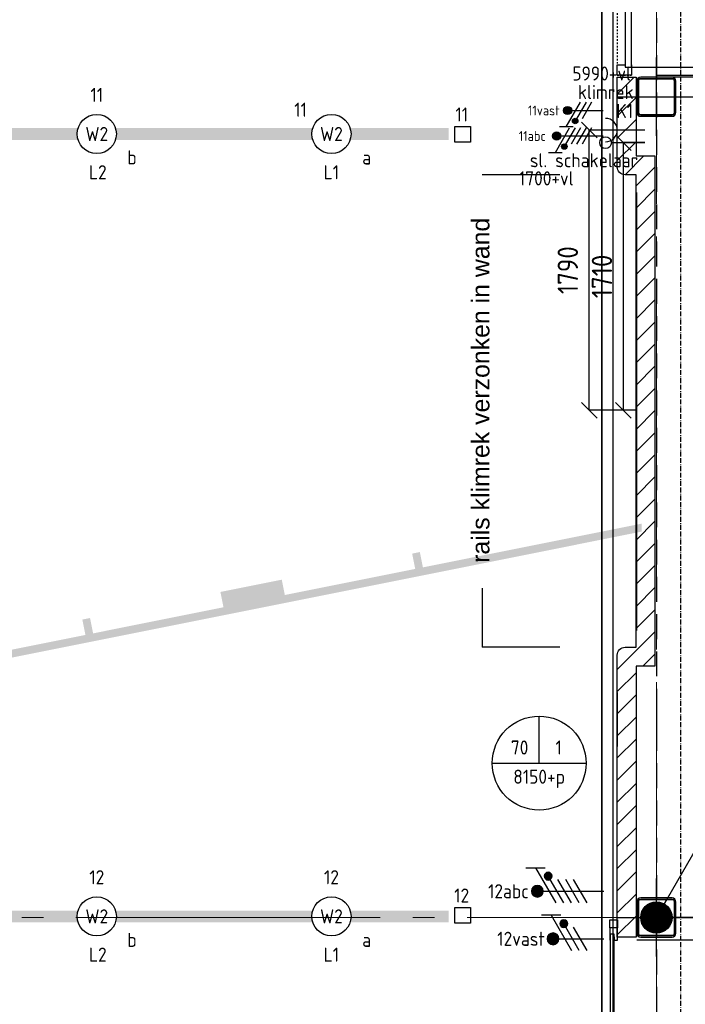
# Model space of a CAD drawing. Header units: millimetres. Extents: x -38031 to 123247, y -16330 to 129979.
# Tile 7 of 235: x -8360 to -4105, y 4885 to 11178. Entities that reach past the tile are written whole.
import ezdxf
from ezdxf.enums import TextEntityAlignment as Align

# ---------------------------------------------------------------- set-up
doc = ezdxf.new("R2010")
doc.units = ezdxf.units.MM
doc.header["$LTSCALE"] = 50
for name, pattern in [('HIDDEN2', [4.762499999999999, 3.175, -1.5875]), ('STYLE_01', [0.41664, 0.20828, -0.20836]), ('STYLE_07', [1.875, 0.625, -0.20828, 0.6250000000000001, -0.2083599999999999, 0.06943000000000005, -0.1389299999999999]), ('STYLE_11', [5, 3.88885498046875, -0.416717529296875, 0.2777862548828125, -0.4166412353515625])]:
    doc.linetypes.add(name, pattern=pattern)
for name, color, linetype in [('AL$1A---_ALGEMEEN', 8, 'Continuous'), ('AM$1A---_ARCERING', 8, 'Continuous'), ('AT$1A---_TEKST100', 8, 'Continuous'), ('BOUWKUNDIG', 8, 'Continuous'), ('EL6121--', 3, 'Continuous'), ('EL6131--_KG', 3, 'Continuous'), ('EL6221--', 3, 'Continuous'), ('EL6222--', 3, 'Continuous'), ('EL6311--', 3, 'Continuous'), ('EL6441--', 3, 'Continuous'), ('EM6131--', 1, 'Continuous'), ('NTB', 7, 'Continuous')]:
    doc.layers.add(name, color=color, linetype=linetype)
doc.layers.add('Armaturen levering door W-aannemer', color=3, linetype='Continuous', plot=False)
doc.layers.add('stramien', color=1, linetype='STYLE_11', lineweight=15)
doc.styles.add('Arial', font='ARIAL.TTF')
doc.styles.add('Arial (bold)', font='ARIALBD.TTF')
doc.styles.add('BURO-018', font='iso.shx', dxfattribs={"height": 90})
doc.styles.get("Standard").update_dxf_attribs({"font": 'iso.shx'})
doc.dimstyles.new('STABICAD', dxfattribs={"dimscale": 100, "dimtxt": 1.3, "dimasz": 1, "dimexe": 0, "dimexo": 0, "dimgap": 1.5, "dimtad": 0, "dimdec": 0, "dimrnd": 10, "dimzin": 0, "dimdsep": 46, "dimtxsty": 'Standard', "dimblk1": 'OBLIQUE', "dimblk2": 'OBLIQUE', "dimsah": 1, "dimcen": -3, "dimclrd": 1, "dimclre": 1, "dimclrt": 1, "dimadec": 0, "dimazin": 0, "dimtfac": 1, "dimtdec": 0, "dimtofl": 0, "dimtmove": 2, "dimatfit": 3, "dimfxl": 0, "dimtvp": 1.055555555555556, "dimtolj": 1, "dimtzin": 0, "dimarcsym": 0})

# ---------------------------------------------------------------- blocks, each defined once
blk = doc.blocks.new('1115B6LL1500')
at = {"color": 0, "linetype": 'Continuous'}
blk.add_circle((0, 0), 2.5, dxfattribs=at)
at = {"color": 0}
for points in [[(-2.5, 0.75), (-15, 0.75), (-2.5, -0.75), (-15, -0.75)], [(2.5, 0.75), (15, 0.75), (2.5, -0.75), (15, -0.75)]]:
    blk.add_solid(points, dxfattribs=at)
at = {"color": 0, "linetype": 'Continuous', "style": 'BURO-018'}
for tag, p in [('E_GKAST', (0, 8)), ('E_GROEP', (0, 5)), ('E_SGROEP', (4.5, 5)), ('E_ARMCODE', (0, 0)), ('E_SLET', (4.5, -3))]:
    blk.add_attdef(tag, text='', height=1.8, dxfattribs=at).set_placement(p, align=Align.MIDDLE)
blk = doc.blocks.new('E-GK-GTC-463C')
at = {"color": 0, "linetype": 'Continuous'}
for p, q in [((-0.5, 35), (0.5, 35)), ((-0.5, -35), (0.5, -35))]:
    blk.add_line(p, q, dxfattribs=at)
blk = doc.blocks.new('111304')
at = {"color": 0, "linetype": 'Continuous'}
for p, q in [((-1.5, 4.5), (1.5, 4.5)), ((0, 1), (0, 4.5))]:
    blk.add_line(p, q, dxfattribs=at)
blk.add_arc((0, 6), 1.5, 180, 0, dxfattribs=at)
at = {"color": 0, "linetype": 'Continuous', "style": 'BURO-018'}
for tag, p in [('E_GKAST', (0, 11.5)), ('E_GROEP', (0, 8.5)), ('E_SGROEP', (4.5, 8.5))]:
    blk.add_attdef(tag, text='', height=1.8, dxfattribs=at).set_placement(p, align=Align.MIDDLE)
at = {"color": 0, "linetype": 'Continuous', "style": 'BURO-018', "flags": 1}
for tag, height, p in [('E_VERMCODE', 1.8, (13, 8.5)), ('E_MATCODE', 1.799999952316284, (0, 0))]:
    blk.add_attdef(tag, text='', height=height, dxfattribs=at).set_placement(p, align=Align.MIDDLE)
blk = doc.blocks.new('_Oblique')
at = {"color": 0, "linetype": 'ByBlock', "lineweight": -2}
blk.add_line((-0.5, -0.5), (0.5, 0.5), dxfattribs=at)
blk = doc.blocks.new('*D80')
at = {"layer": 'EL6222--', "color": 1, "lineweight": -2}
for p, q in [((-4364.824727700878, 10392.00786333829), (-4500.623424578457, 10392.00786333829)), ((-4500.623424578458, 8682.007863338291), (-4500.623424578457, 10392.00786333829)), ((-4414.824727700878, 8682.007863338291), (-4500.623424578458, 8682.007863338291))]:
    blk.add_line(p, q, dxfattribs=at)
at = {"layer": 'EL6222--', "color": 1, "lineweight": -2, "xscale": 100, "yscale": 100, "zscale": 100}
for p, rotation in [((-4500.623424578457, 10392.00786333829), 90), ((-4500.623424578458, 8682.007863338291), 270)]:
    blk.add_blockref('_Oblique', p, dxfattribs=dict(at, rotation=rotation))
at = {"layer": 'EL6222--', "color": 1, "insert": (-4637.845646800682, 9537.00786333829), "char_height": 130, "attachment_point": 5, "rotation": 90}
blk.add_mtext('\\A1;1710', dxfattribs=at)
blk = doc.blocks.new('*D81')
at = {"layer": 'EL6222--', "color": 1, "lineweight": -2}
for p, q in [((-4364.824727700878, 10472.00786333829), (-4718.768039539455, 10472.00786333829)), ((-4718.768039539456, 8682.007863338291), (-4718.768039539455, 10472.00786333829)), ((-4414.824727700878, 8682.007863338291), (-4718.768039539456, 8682.007863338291))]:
    blk.add_line(p, q, dxfattribs=at)
at = {"layer": 'EL6222--', "color": 1, "lineweight": -2, "xscale": 100, "yscale": 100, "zscale": 100}
for p, rotation in [((-4718.768039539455, 10472.00786333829), 90), ((-4718.768039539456, 8682.007863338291), 270)]:
    blk.add_blockref('_Oblique', p, dxfattribs=dict(at, rotation=rotation))
at = {"layer": 'EL6222--', "color": 1, "insert": (-4855.99026176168, 9577.00786333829), "char_height": 130, "attachment_point": 5, "rotation": 90}
blk.add_mtext('\\A1;1790', dxfattribs=at)
blk = doc.blocks.new('E00103')
at = {"color": 0, "linetype": 'Continuous'}
for p, q in [((0, 6), (0, 12)), ((-6, 6), (6, 6))]:
    blk.add_line(p, q, dxfattribs=at)
blk.add_circle((0, 6), 6, dxfattribs=at)
at = {"color": 0, "linetype": 'Continuous', "style": 'BURO-018'}
for tag, p in [('E_TEXT1', (-2.5, 8)), ('E_TEXT3', (2.5, 8)), ('E_TEXT6', (0, 4))]:
    blk.add_attdef(tag, text='', height=1.8, dxfattribs=at).set_placement(p, align=Align.MIDDLE)
blk = doc.blocks.new('0215A2')
at = {"color": 0, "linetype": 'Continuous'}
for p, q in [((1.77635683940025e-15, -8), (0, 0)), ((-2.5, -2.5), (2.5, -2.5)), ((-1.749999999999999, -3.5), (1.750000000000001, -3.5)), ((-0.999999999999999, -4.5), (1.000000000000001, -4.5))]:
    blk.add_line(p, q, dxfattribs=at)
blk.add_lwpolyline([(1.77635683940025e-15, -8, 0, 1, 0), (1.332267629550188e-15, -6, 1, 1, 0)], format="xyseb", dxfattribs=at)
at = {"color": 0, "linetype": 'Continuous', "style": 'BURO-018', "flags": 1}
blk.add_attdef('E_MATCODE', text='', height=1.799999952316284, rotation=90.00000000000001, dxfattribs=at).set_placement((0, 0), align=Align.MIDDLE)
blk = doc.blocks.new('E00168')
at = {"color": 0, "linetype": 'Continuous'}
blk.add_line((0, 0), (4.999999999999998, 8.66025403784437), dxfattribs=at)
blk.add_lwpolyline([(4.999999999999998, 8.660254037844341, 0, 1, 0), (3.499999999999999, 6.062177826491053, 1, 1, 0)], format="xyseb", dxfattribs=at)
at = {"color": 0, "const_width": 0.5}
blk.add_lwpolyline([(-0.25, -2.847722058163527e-14, 1), (0.25, -2.836619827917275e-14, 1)], format="xyb", close=True, dxfattribs=at)
at = {"color": 0, "linetype": 'Continuous'}
blk.add_circle((6.310887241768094e-30, -2.842170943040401e-14), 0.5, dxfattribs=at)
blk = doc.blocks.new('E00139')
at = {"color": 0, "linetype": 'Continuous'}
blk.add_line((0, 5.25), (0, 1), dxfattribs=at)
blk.add_circle((0, 6), 0.75, dxfattribs=at)
at = {"color": 7, "style": 'BURO-018'}
for tag, p in [('E_COMMENT1', (0, 12)), ('E_DCOM1', (0, 9))]:
    blk.add_attdef(tag, text='', height=1.8, dxfattribs=at).set_placement(p, align=Align.MIDDLE)
at = {"color": 0, "style": 'BURO-018'}
blk.add_attdef('E_TEXT1', text='', height=1.8, dxfattribs=at).set_placement((2.5, 6), align=Align.MIDDLE)
at = {"color": 0, "linetype": 'Continuous', "style": 'BURO-018', "flags": 1}
blk.add_attdef('E_MATCODE', text='', height=1.799999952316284, dxfattribs=at).set_placement((0, 0), align=Align.MIDDLE)
blk = doc.blocks.new('E00159')
at = {"color": 0, "linetype": 'Continuous'}
for p, q in [((-1, -1), (-1, 1)), ((-1, 1), (1, 1)), ((1, 1), (1, -1)), ((1, -1), (-1, -1))]:
    blk.add_line(p, q, dxfattribs=at)
at = {"color": 0, "linetype": 'Continuous', "style": 'BURO-018'}
for tag, p in [('E_GKAST', (0, 6.5)), ('E_GROEP', (0, 3.5)), ('E_SGROEP', (4.5, 3.5))]:
    blk.add_attdef(tag, text='', height=1.8, dxfattribs=at).set_placement(p, align=Align.MIDDLE)
at = {"color": 0, "linetype": 'Continuous', "style": 'BURO-018', "flags": 1}
for tag, height, p in [('E_VERMCODE', 1.8, (13, 3.5)), ('E_MATCODE', 1.799999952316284, (0, 0))]:
    blk.add_attdef(tag, text='', height=height, dxfattribs=at).set_placement(p, align=Align.MIDDLE)
blk = doc.blocks.new('E00078')
at = {"color": 0, "linetype": 'Continuous'}
for p, q in [((-3, 6.482050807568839), (-3, 8.98205080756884)), ((-3, 7.732050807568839), (1.5, 5.133974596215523)), ((0, 7.5), (0, 1)), ((1.499999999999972, 4.13397459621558), (-1.5, 5.86602540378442)), ((1.5, 3.133974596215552), (-1.5, 4.86602540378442))]:
    blk.add_line(p, q, dxfattribs=at)
at = {"color": 0, "const_width": 0.75}
blk.add_lwpolyline([(-0.375, 7.5, 1), (0.375, 7.5, 1)], format="xyb", close=True, dxfattribs=at)
at = {"color": 0, "linetype": 'Continuous', "const_width": 0.5}
blk.add_lwpolyline([(-2.18301270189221, 6.11602540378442, 1), (-1.68301270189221, 6.11602540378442, 1)], format="xyb", close=True, dxfattribs=at)
at = {"color": 0, "linetype": 'Continuous'}
for centre, radius in [((0, 7.5), 0.75), ((-1.93301270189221, 6.11602540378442), 0.5000000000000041)]:
    blk.add_circle(centre, radius, dxfattribs=at)
at = {"color": 0, "linetype": 'Continuous', "style": 'BURO-018'}
for tag, p in [('E_GKAST', (0, 14)), ('E_GROEP', (0, 11)), ('E_SGROEP', (4.5, 11))]:
    blk.add_attdef(tag, text='', height=1.8, dxfattribs=at).set_placement(p, align=Align.MIDDLE)
at = {"color": 0, "linetype": 'Continuous', "style": 'BURO-018', "flags": 1}
for tag, height, p in [('E_VERMCODE', 1.8, (13, 11)), ('E_MATCODE', 1.799999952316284, (0, 0))]:
    blk.add_attdef(tag, text='', height=height, dxfattribs=at).set_placement(p, align=Align.MIDDLE)
blk = doc.blocks.new('E00082')
at = {"color": 0, "linetype": 'Continuous'}
for p, q in [((-3, 10.98205080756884), (-3, 8.48205080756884)), ((-3, 9.73205080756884), (1.5, 7.133974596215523)), ((0, 9.5), (0, 1)), ((1.499999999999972, 6.13397459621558), (-1.5, 7.86602540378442)), ((1.5, 5.133974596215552), (-1.5, 6.86602540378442)), ((1.5, 4.133974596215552), (-1.5, 5.86602540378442)), ((1.5, 3.133974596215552), (-1.5, 4.86602540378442))]:
    blk.add_line(p, q, dxfattribs=at)
at = {"color": 0, "const_width": 0.75}
blk.add_lwpolyline([(-0.375, 9.5, 1), (0.375, 9.5, 1)], format="xyb", close=True, dxfattribs=at)
at = {"color": 0, "linetype": 'Continuous', "const_width": 0.5}
blk.add_lwpolyline([(-1.68301270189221, 8.11602540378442, 1), (-2.18301270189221, 8.11602540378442, 1)], format="xyb", close=True, dxfattribs=at)
at = {"color": 0, "linetype": 'Continuous'}
for centre, radius in [((0, 9.5), 0.75), ((-1.93301270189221, 8.11602540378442), 0.5000000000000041)]:
    blk.add_circle(centre, radius, dxfattribs=at)
at = {"color": 0, "linetype": 'Continuous', "style": 'BURO-018'}
for tag, p in [('E_GKAST', (0, 16)), ('E_GROEP', (0, 13)), ('E_SGROEP', (4.5, 13))]:
    blk.add_attdef(tag, text='', height=1.8, dxfattribs=at).set_placement(p, align=Align.MIDDLE)
at = {"color": 0, "linetype": 'Continuous', "style": 'BURO-018', "flags": 1}
for tag, height, p in [('E_VERMCODE', 1.8, (13, 13)), ('E_MATCODE', 1.799999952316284, (0, 0))]:
    blk.add_attdef(tag, text='', height=height, dxfattribs=at).set_placement(p, align=Align.MIDDLE)
blk = doc.blocks.new('Group-17')
at = {"layer": 'AM$1A---_ARCERING', "linetype": 'Continuous', "lineweight": 0}
h = blk.add_hatch(color=256, dxfattribs=at)
edge = h.paths.add_edge_path()
edge.add_line((-65746, -21618.20834780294), (-65183.09199784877, -21505.60329124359))
edge.add_line((-65183.09199784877, -21505.60329124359), (-65202.70754019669, -21407.5460095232))
edge.add_line((-65202.70754019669, -21407.5460095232), (-65153.67889933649, -21397.73823834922))
edge.add_line((-65153.67889933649, -21397.73823834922), (-65134.06335698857, -21495.79552006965))
edge.add_line((-65134.06335698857, -21495.79552006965), (-64300.57646236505, -21329.06341011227))
edge.add_line((-64300.57646236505, -21329.06341011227), (-64320.19200471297, -21231.00612839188))
edge.add_line((-64320.19200471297, -21231.00612839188), (-64271.16336385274, -21221.1983572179))
edge.add_line((-64271.16336385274, -21221.1983572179), (-64251.54782150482, -21319.25563893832))
edge.add_line((-64251.54782150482, -21319.25563893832), (-63418.0609268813, -21152.52352898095))
edge.add_line((-63418.0609268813, -21152.52352898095), (-63437.67646922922, -21054.46624726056))
edge.add_line((-63437.67646922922, -21054.46624726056), (-63045.44734234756, -20976.00407786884))
edge.add_line((-63045.44734234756, -20976.00407786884), (-63025.83179999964, -21074.06135958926))
edge.add_line((-63025.83179999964, -21074.06135958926), (-62192.34490537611, -20907.32924963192))
edge.add_line((-62192.34490537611, -20907.32924963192), (-62211.96044772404, -20809.2719679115))
edge.add_line((-62211.96044772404, -20809.2719679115), (-62162.93180686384, -20799.46419673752))
edge.add_line((-62162.93180686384, -20799.46419673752), (-62143.31626451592, -20897.52147845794))
edge.add_line((-62143.31626451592, -20897.52147845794), (-60746, -20618.00000000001))
edge.add_line((-60746, -20618.00000000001), (-60746, -20668.99060378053))
edge.add_line((-60746, -20668.99060378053), (-65696, -21659.19686810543))
edge.add_line((-65696, -21659.19686810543), (-65696, -24576.8031318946))
edge.add_line((-65696, -24576.8031318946), (-60746, -25567.0093962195))
edge.add_line((-60746, -25567.0093962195), (-60746, -25618.00000000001))
edge.add_line((-60746, -25618.00000000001), (-62143.31626451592, -25338.47852154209))
edge.add_line((-62143.31626451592, -25338.47852154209), (-62162.93180686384, -25436.53580326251))
edge.add_line((-62162.93180686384, -25436.53580326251), (-62211.96044772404, -25426.72803208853))
edge.add_line((-62211.96044772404, -25426.72803208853), (-62192.34490537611, -25328.67075036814))
edge.add_line((-62192.34490537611, -25328.67075036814), (-63025.83179999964, -25161.93864041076))
edge.add_line((-63025.83179999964, -25161.93864041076), (-63045.44734234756, -25259.99592213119))
edge.add_line((-63045.44734234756, -25259.99592213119), (-63437.67646922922, -25181.53375273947))
edge.add_line((-63437.67646922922, -25181.53375273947), (-63418.0609268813, -25083.47647101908))
edge.add_line((-63418.0609268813, -25083.47647101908), (-64251.54782150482, -24916.7443610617))
edge.add_line((-64251.54782150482, -24916.7443610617), (-64271.16336385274, -25014.80164278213))
edge.add_line((-64271.16336385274, -25014.80164278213), (-64320.19200471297, -25004.99387160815))
edge.add_line((-64320.19200471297, -25004.99387160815), (-64300.57646236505, -24906.93658988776))
edge.add_line((-64300.57646236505, -24906.93658988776), (-65134.06335698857, -24740.20447993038))
edge.add_line((-65134.06335698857, -24740.20447993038), (-65153.67889933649, -24838.26176165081))
edge.add_line((-65153.67889933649, -24838.26176165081), (-65202.70754019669, -24828.45399047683))
edge.add_line((-65202.70754019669, -24828.45399047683), (-65183.09199784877, -24730.39670875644))
edge.add_line((-65183.09199784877, -24730.39670875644), (-65746, -24617.79165219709))
edge.add_arc((-65720.99999999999, -23118.00000000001), 1500.000000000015, 180, 269.0450261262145, ccw=False)
edge.add_arc((-65720.99999999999, -23118.00000000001), 1500.000000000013, 90.95497387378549, 180, ccw=False)
edge.add_line((-65746, -21618.20834780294), (-65746, -21618.00000000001))
edge = h.paths.add_edge_path()
edge.add_arc((-65721, -23118.00000000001), 1450.000000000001, 90.9879072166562, 180.0000000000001)
edge.add_arc((-65721, -23118.00000000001), 1450, 180, 269.0120927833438)
edge.add_line((-65746, -24567.78446673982), (-65746, -21668.21553326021))
blk = doc.blocks.new('Group-18')
at = {"layer": 'AL$1A---_ALGEMEEN', "color": 0}
blk.add_lwpolyline([(-89286, -16087.44536343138), (-61001.96924776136, -16087.44536343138), (-61001.96924776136, -30374.98874663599), (-89286, -30374.98874663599)], close=True, dxfattribs=at)
blk = doc.blocks.new('Group-57')
at = {"layer": 'AM$1A---_ARCERING', "linetype": 'Continuous', "lineweight": 0}
h = blk.add_hatch(color=256, dxfattribs=at)
edge = h.paths.add_edge_path()
edge.add_line((-65746, -21618.20834780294), (-65183.09199784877, -21505.60329124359))
edge.add_line((-65183.09199784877, -21505.60329124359), (-65202.70754019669, -21407.5460095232))
edge.add_line((-65202.70754019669, -21407.5460095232), (-65153.67889933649, -21397.73823834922))
edge.add_line((-65153.67889933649, -21397.73823834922), (-65134.06335698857, -21495.79552006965))
edge.add_line((-65134.06335698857, -21495.79552006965), (-64300.57646236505, -21329.06341011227))
edge.add_line((-64300.57646236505, -21329.06341011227), (-64320.19200471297, -21231.00612839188))
edge.add_line((-64320.19200471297, -21231.00612839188), (-64271.16336385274, -21221.1983572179))
edge.add_line((-64271.16336385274, -21221.1983572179), (-64251.54782150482, -21319.25563893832))
edge.add_line((-64251.54782150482, -21319.25563893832), (-63418.0609268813, -21152.52352898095))
edge.add_line((-63418.0609268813, -21152.52352898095), (-63437.67646922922, -21054.46624726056))
edge.add_line((-63437.67646922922, -21054.46624726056), (-63045.44734234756, -20976.00407786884))
edge.add_line((-63045.44734234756, -20976.00407786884), (-63025.83179999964, -21074.06135958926))
edge.add_line((-63025.83179999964, -21074.06135958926), (-62192.34490537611, -20907.32924963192))
edge.add_line((-62192.34490537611, -20907.32924963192), (-62211.96044772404, -20809.2719679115))
edge.add_line((-62211.96044772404, -20809.2719679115), (-62162.93180686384, -20799.46419673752))
edge.add_line((-62162.93180686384, -20799.46419673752), (-62143.31626451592, -20897.52147845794))
edge.add_line((-62143.31626451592, -20897.52147845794), (-60746, -20618.00000000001))
edge.add_line((-60746, -20618.00000000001), (-60746, -20668.99060378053))
edge.add_line((-60746, -20668.99060378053), (-65696, -21659.19686810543))
edge.add_line((-65696, -21659.19686810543), (-65696, -24576.8031318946))
edge.add_line((-65696, -24576.8031318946), (-60746, -25567.0093962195))
edge.add_line((-60746, -25567.0093962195), (-60746, -25618.00000000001))
edge.add_line((-60746, -25618.00000000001), (-62143.31626451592, -25338.47852154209))
edge.add_line((-62143.31626451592, -25338.47852154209), (-62162.93180686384, -25436.53580326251))
edge.add_line((-62162.93180686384, -25436.53580326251), (-62211.96044772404, -25426.72803208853))
edge.add_line((-62211.96044772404, -25426.72803208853), (-62192.34490537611, -25328.67075036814))
edge.add_line((-62192.34490537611, -25328.67075036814), (-63025.83179999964, -25161.93864041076))
edge.add_line((-63025.83179999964, -25161.93864041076), (-63045.44734234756, -25259.99592213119))
edge.add_line((-63045.44734234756, -25259.99592213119), (-63437.67646922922, -25181.53375273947))
edge.add_line((-63437.67646922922, -25181.53375273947), (-63418.0609268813, -25083.47647101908))
edge.add_line((-63418.0609268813, -25083.47647101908), (-64251.54782150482, -24916.7443610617))
edge.add_line((-64251.54782150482, -24916.7443610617), (-64271.16336385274, -25014.80164278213))
edge.add_line((-64271.16336385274, -25014.80164278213), (-64320.19200471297, -25004.99387160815))
edge.add_line((-64320.19200471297, -25004.99387160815), (-64300.57646236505, -24906.93658988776))
edge.add_line((-64300.57646236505, -24906.93658988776), (-65134.06335698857, -24740.20447993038))
edge.add_line((-65134.06335698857, -24740.20447993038), (-65153.67889933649, -24838.26176165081))
edge.add_line((-65153.67889933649, -24838.26176165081), (-65202.70754019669, -24828.45399047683))
edge.add_line((-65202.70754019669, -24828.45399047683), (-65183.09199784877, -24730.39670875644))
edge.add_line((-65183.09199784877, -24730.39670875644), (-65746, -24617.79165219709))
edge.add_arc((-65720.99999999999, -23118.00000000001), 1500.000000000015, 180, 269.0450261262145, ccw=False)
edge.add_arc((-65720.99999999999, -23118.00000000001), 1500.000000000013, 90.95497387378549, 180, ccw=False)
edge.add_line((-65746, -21618.20834780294), (-65746, -21618.00000000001))
edge = h.paths.add_edge_path()
edge.add_arc((-65721, -23118.00000000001), 1450.000000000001, 90.9879072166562, 180.0000000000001)
edge.add_arc((-65721, -23118.00000000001), 1450, 180, 269.0120927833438)
edge.add_line((-65746, -24567.78446673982), (-65746, -21668.21553326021))
blk = doc.blocks.new('32x_staal-mk 854-rolluik-p')
at = {"layer": 'AT$1A---_TEKST100', "insert": (64, 182.7592571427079), "char_height": 126.2704565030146, "attachment_point": 5, "line_spacing_factor": 0.9677411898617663, "style": 'Arial (bold)'}
blk.add_mtext('{\\C256;rolluik}', dxfattribs=at)
at = {"color": 0}
blk.add_wipeout([(-2020, 20), (2020, 20), (2020, 40), (-2020, 40)], dxfattribs=at).dxf.layer = 'AL$1A---_ALGEMEEN'
at = {"layer": 'AL$1A---_ALGEMEEN', "color": 0, "lineweight": 30}
for points in [[(-2002.186236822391, 42), (-1980.186236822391, 42), (-1980.186236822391, 65), (-2060.186236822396, 65), (-2060.186236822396, 15), (-1980.186236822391, 15), (-1980.186236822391, 17.5)], [(2002.186236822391, 41.99999999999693), (1980.186236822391, 41.99999999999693), (1980.186236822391, 64.99999999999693), (2060.186236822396, 64.99999999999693), (2060.186236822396, 14.99999999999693), (1980.186236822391, 14.99999999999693), (1980.186236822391, 17.49999999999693)]]:
    blk.add_lwpolyline(points, dxfattribs=at)
at = {"layer": 'AL$1A---_ALGEMEEN', "color": 0}
blk.add_lwpolyline([(-2020, 20), (2020, 20), (2020, 40), (-2020, 40)], close=True, dxfattribs=at)
at = {"color": 0, "lineweight": 30}
for points in [[(-2110.186236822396, 65), (-2060.186236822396, 65), (-2060.186236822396, 15), (-2110.186236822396, 15)], [(2110.186236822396, 64.99999999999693), (2060.186236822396, 64.99999999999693), (2060.186236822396, 14.99999999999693), (2110.186236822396, 14.99999999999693)]]:
    blk.add_wipeout(points, dxfattribs=at).dxf.layer = 'AL$1A---_ALGEMEEN'
at = {"layer": 'AL$1A---_ALGEMEEN', "color": 0, "lineweight": 30}
for points in [[(-2110.186236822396, 65), (-2060.186236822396, 65), (-2060.186236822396, 15), (-2110.186236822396, 15)], [(2110.186236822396, 64.99999999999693), (2060.186236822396, 64.99999999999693), (2060.186236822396, 14.99999999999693), (2110.186236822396, 14.99999999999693)]]:
    blk.add_lwpolyline(points, close=True, dxfattribs=at)
blk = doc.blocks.new('32x_hout-mk 893-p')
at = {"color": 0, "linetype": 'STYLE_01'}
blk.add_wipeout([(-1.1368683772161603e-13, -1918.0000000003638), (-1.1368683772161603e-13, -145.5000000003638), (-90, -145.5000000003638), (-90, -1918.0000000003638)], dxfattribs=at).dxf.layer = 'AL$1A---_ALGEMEEN'
at = {"layer": 'AL$1A---_ALGEMEEN', "color": 0}
blk.add_line((0, -1877.000000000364), (0, -974.0000000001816), dxfattribs=at)
at = {"layer": 'AL$1A---_ALGEMEEN', "color": 0, "linetype": 'STYLE_01'}
blk.add_lwpolyline([(0, -1918.000000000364), (0, -145.5000000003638), (-90, -145.5000000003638), (-90, -1918.000000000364)], close=True, dxfattribs=at)
at = {"color": 0}
for points in [[(-90, -145.0000000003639), (0, -145.0000000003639), (0, -212.0000000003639), (-90, -212.0000000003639)], [(-90, -1851.000000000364), (0, -1851.000000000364), (0, -1918.000000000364), (-90, -1918.000000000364)]]:
    blk.add_wipeout(points, dxfattribs=at).dxf.layer = 'AL$1A---_ALGEMEEN'
at = {"layer": 'AL$1A---_ALGEMEEN', "color": 0}
for points in [[(-90, -145.0000000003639), (0, -145.0000000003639), (0, -212.0000000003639), (-90, -212.0000000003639)], [(-90, -1851.000000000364), (0, -1851.000000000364), (0, -1918.000000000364), (-90, -1918.000000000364)]]:
    blk.add_lwpolyline(points, close=True, dxfattribs=at)
at = {"color": 0}
blk.add_wipeout([(-40, -1866.0000000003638), (5.684341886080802e-14, -1866.0000000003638), (5.684341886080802e-14, -1041.7500000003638), (-40, -1041.7500000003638)], dxfattribs=at).dxf.layer = 'AL$1A---_ALGEMEEN'
at = {"layer": 'AL$1A---_ALGEMEEN', "color": 0, "linetype": 'Continuous'}
blk.add_line((0, -1866.000000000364), (824.2499999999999, -1866.000000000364), dxfattribs=at)
at = {"layer": 'AL$1A---_ALGEMEEN', "color": 0}
blk.add_lwpolyline([(-40, -1866.000000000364), (0, -1866.000000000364), (0, -1041.750000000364), (-40, -1041.750000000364)], close=True, dxfattribs=at)
at = {"color": 0}
blk.add_wipeout([(-40, -197.00000000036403), (-40, -1021.750000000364), (-5.684341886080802e-14, -1021.750000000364), (-5.684341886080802e-14, -197.00000000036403)], dxfattribs=at).dxf.layer = 'AL$1A---_ALGEMEEN'
at = {"layer": 'AL$1A---_ALGEMEEN', "color": 0, "linetype": 'Continuous'}
blk.add_line((0, -197.5000000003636), (824.2499999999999, -197.5000000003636), dxfattribs=at)
at = {"layer": 'AL$1A---_ALGEMEEN', "color": 0}
blk.add_lwpolyline([(-40, -197.0000000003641), (-40, -1021.750000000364), (0, -1021.750000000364), (0, -197.0000000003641)], close=True, dxfattribs=at)
for centre, start, end in [((0, -197.5000000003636), 270, 0), ((0, -1866.000000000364), 0, 90)]:
    blk.add_arc(centre, 824.25, start, end, dxfattribs=at)
blk = doc.blocks.new('Group-111')
at = {"layer": 'AL$1A---_ALGEMEEN', "color": 0}
for p, q in [((-61268.71848167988, -18388.00000000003), (-61763.71848167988, -18388.00000000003)), ((-61763.71848167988, -21030.50000000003), (-61763.71848167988, -21408.00000000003)), ((-61268.71848167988, -21408.00000000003), (-61763.71848167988, -21408.00000000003))]:
    blk.add_line(p, q, dxfattribs=at)
at = {"layer": 'AT$1A---_TEKST100', "insert": (-61832.01050364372, -20868.7142857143), "char_height": 113.6434108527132, "attachment_point": 1, "rotation": 90, "line_spacing_factor": 0.9677411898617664, "style": 'Arial'}
blk.add_mtext('{\\C256;\\lrails klimrek verzonken in wand}', dxfattribs=at)
blk = doc.blocks.new('sk-250')
at = {"color": 0}
blk.add_wipeout([(-115, 114.99999999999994), (115.00000000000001, 114.99999999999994), (115.00000000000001, -117.87968006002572), (-115, -117.87968006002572)], dxfattribs=at).dxf.layer = 'AL$1A---_ALGEMEEN'
at = {"layer": 'AM$1A---_ARCERING', "linetype": 'Continuous', "lineweight": 0}
h = blk.add_hatch(color=256, dxfattribs=at)
edge = h.paths.add_edge_path()
edge.add_line((-100, -125), (100, -125))
edge.add_arc((100, -100), 25, 270, 360)
edge.add_line((125, -100), (125, 100))
edge.add_arc((100, 100), 25, 0, 90)
edge.add_line((100, 125), (-100, 125))
edge.add_arc((-100, 100), 25, 90, 180)
edge.add_line((-125, 100), (-125, -100))
edge.add_arc((-100, -100), 25, 180, 270)
edge = h.paths.add_edge_path(flags=16)
edge.add_line((-100, -115), (100, -115))
edge.add_arc((100, -100), 14.99999999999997, 270, 360.0000000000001)
edge.add_line((115, -100), (115, 100))
edge.add_arc((100, 100), 15, 0, 90)
edge.add_line((100, 115), (-100, 115))
edge.add_arc((-100, 100), 15, 90, 180)
edge.add_line((-115, 100), (-115, -100))
edge.add_arc((-100, -100), 15, 180, 270)
at = {"layer": 'AL$1A---_ALGEMEEN', "color": 0}
for p, q in [((0, 250), (0, -250)), ((-250, 0), (250, 0))]:
    blk.add_line(p, q, dxfattribs=at)
at = {"layer": 'AL$1A---_ALGEMEEN', "color": 0, "flags": 128}
blk.add_lwpolyline([(-100, -125), (100, -125, 0.414213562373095), (125, -100), (125, 100, 0.414213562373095), (100, 125), (-100, 125, 0.414213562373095), (-125, 100), (-125, -100, 0.414213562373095), (-100, -125, 0.414213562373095)], format="xyb", dxfattribs=at)
at = {"layer": 'AL$1A---_ALGEMEEN', "color": 0}
blk.add_lwpolyline([(-115, 115), (115, 115), (115, -117.8796800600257), (-115, -117.8796800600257)], close=True, dxfattribs=at)
at = {"layer": 'AL$1A---_ALGEMEEN', "color": 0, "flags": 128}
blk.add_lwpolyline([(-100, -115), (100, -115, 0.4142135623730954), (115, -100), (115, 100, 0.414213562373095), (100, 115), (-100, 115, 0.414213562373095), (-115, 100), (-115, -100, 0.414213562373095)], format="xyb", close=True, dxfattribs=at)
blk = doc.blocks.new('200254 W 210 11-06-2007')
at = {"layer": 'AL$1A---_ALGEMEEN'}
for p, q in [((-40739.03075223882, -18110.00000000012), (-40739.03075223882, -18454.00000000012)), ((-40489.03075223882, -18110.00000000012), (-40489.03075223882, -18454.00000000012))]:
    blk.add_line(p, q, dxfattribs=at)
for name in ['Group-18', 'Group-17', 'Group-57', 'Group-111']:
    blk.add_blockref(name, (20161.96924776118, 3587.445363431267), dxfattribs=at)
blk.add_blockref('32x_hout-mk 893-p', (-40649.03075223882, -12247.55463656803), dxfattribs=at)
at = {"layer": 'AL$1A---_ALGEMEEN', "xscale": -1, "rotation": 270}
blk.add_blockref('32x_staal-mk 854-rolluik-p', (-40801.51042413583, -21672.7410778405), dxfattribs=at)
at = {"layer": 'AM$1A---_ARCERING', "linetype": 'Continuous', "lineweight": 5}
h = blk.add_hatch(dxfattribs=at)
h.set_pattern_fill('KALKZANDSTEEN', color=256, scale=50, style=0, pattern_type=2)
h.set_pattern_definition([(45.00000000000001, (-987936.493140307, -175784.8228081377), (70.71067811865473, -70.71067811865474), [])])
edge = h.paths.add_edge_path()
edge.add_line((-40499.03075223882, -14680.55463656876), (-40499.03075223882, -17940.55463656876))
edge.add_line((-40499.03075223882, -17940.55463656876), (-40619.0307522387, -17940.55463656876))
edge.add_line((-40619.0307522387, -17940.55463656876), (-40619.0307522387, -19672.55463656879))
edge.add_line((-40619.0307522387, -19672.55463656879), (-40739.03075223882, -19672.55463656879))
edge.add_line((-40739.03075223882, -19672.55463656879), (-40739.03075223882, -17870.55463656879))
edge.add_arc((-40689.03075223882, -17870.55463656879), 50, 90, 180, ccw=False)
edge.add_line((-40689.03075223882, -17820.55463656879), (-40619.0307522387, -17820.55463656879))
edge.add_line((-40619.0307522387, -17820.55463656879), (-40619.0307522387, -14800.55463656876))
edge.add_line((-40619.0307522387, -14800.55463656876), (-40689.03075223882, -14800.55463656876))
edge.add_arc((-40689.03075223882, -14750.55463656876), 50, 180, 270, ccw=False)
edge.add_line((-40739.03075223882, -14750.55463656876), (-40739.03075223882, -14177.55463656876))
edge.add_line((-40739.03075223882, -14177.55463656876), (-40619.0307522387, -14177.55463656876))
edge.add_line((-40619.0307522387, -14177.55463656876), (-40619.0307522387, -14680.55463656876))
edge.add_line((-40619.0307522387, -14680.55463656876), (-40499.03075223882, -14680.55463656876))
at = {"layer": 'AL$1A---_ALGEMEEN', "linetype": 'STYLE_07'}
blk.add_line((-40334.0307522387, -12257.55463656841), (-40334.0307522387, -25447.29102434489), dxfattribs=at)
at = {"layer": 'AL$1A---_ALGEMEEN', "flags": 128}
blk.add_lwpolyline([(-40499.03075223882, -14680.55463656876), (-40499.03075223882, -17940.55463656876), (-40619.0307522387, -17940.55463656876), (-40619.0307522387, -19672.55463656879), (-40739.03075223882, -19672.55463656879), (-40739.03075223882, -17870.55463656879, -0.414213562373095), (-40689.03075223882, -17820.55463656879), (-40619.0307522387, -17820.55463656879), (-40619.0307522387, -14800.55463656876), (-40689.03075223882, -14800.55463656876, -0.414213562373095), (-40739.03075223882, -14750.55463656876), (-40739.03075223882, -14177.55463656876), (-40619.0307522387, -14177.55463656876), (-40619.0307522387, -14680.55463656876)], format="xyb", close=True, dxfattribs=at)
at = {"layer": 'AL$1A---_ALGEMEEN'}
blk.add_lwpolyline([(-40489.03075223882, -14165.55463656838), (-40199.03075223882, -14165.55463656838), (-40199.03075223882, -14177.55463656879), (-40489.03075223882, -14177.55463656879)], close=True, dxfattribs=at)
at = {"layer": 'AL$1A---_ALGEMEEN', "lineweight": 30}
blk.add_lwpolyline([(-40613.03075223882, -23652.9273146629), (-40042.0307522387, -23652.9273146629), (-40042.0307522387, -25191.84384716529), (-34972.03075223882, -24622.4685651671), (-34972.03075223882, -22808.55463656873), (-34502.0307522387, -22808.55463656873), (-34502.0307522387, -18015.4299564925), (-40042.0307522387, -18015.4299564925), (-40042.0307522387, -19692.55463656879), (-40614.03075223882, -19692.55463656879)], dxfattribs=at)
at = {"layer": 'AL$1A---_ALGEMEEN', "rotation": 90}
for p in [(-40489.03075223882, -14302.55463656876), (-40489.03075223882, -19547.55463656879)]:
    blk.add_blockref('sk-250', p, dxfattribs=at)
at = {"layer": 'stramien', "ltscale": 10}
for p, q in [((-40489.03075223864, -39987.55463656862), (-40489.03075223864, -10069.36890563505)), ((-74199.03075223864, -19547.55463656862), (-38499.03075223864, -19547.55463656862))]:
    blk.add_line(p, q, dxfattribs=at)

msp = doc.modelspace()

# ---------------------------------------------------------------- block references
at = {"layer": 'BOUWKUNDIG'}
msp.add_blockref('200254 W 210 11-06-2007', (36199.03075223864, 24987.56249990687), dxfattribs=at)

# ---------------------------------------------------------------- next in the draw order: linework, layer by layer
at = {"layer": 'EL6121--', "color": 5, "linetype": 'HIDDEN2'}
msp.add_line((-4290.000000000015, 12855.00786333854), (-4290, -1974.992136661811), dxfattribs=at)
at = {"layer": 'NTB'}
msp.add_line((-4414.824727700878, 7274.132543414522), (-4414.824727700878, 10074.13254341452), dxfattribs=at)

# ---------------------------------------------------------------- next in the draw order: block references
at = {"layer": 'Armaturen levering door W-aannemer'}
ref = msp.add_blockref('1115B6LL1500', (-7866.930061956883, 10447.15369387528), dxfattribs=dict(at, xscale=50.00000000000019, yscale=50, zscale=50, rotation=180.0000050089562))
ref.add_attrib('E_ARMCODE', 'W2', dxfattribs={"layer": '0', "color": 1, "linetype": 'Continuous', "height": 90, "style": 'BURO-018'}).set_placement((-7866.930061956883, 10447.15369387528), align=Align.MIDDLE)
ref.add_attrib('E_SLET', 'b', dxfattribs={"layer": '0', "color": 1, "linetype": 'Continuous', "height": 90, "style": 'BURO-018'}).set_placement((-7641.930061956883, 10297.15369387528), align=Align.MIDDLE)
ref.add_attrib('E_GROEP', '11', dxfattribs={"layer": '0', "color": 1, "linetype": 'Continuous', "height": 90, "style": 'BURO-018'}).set_placement((-7866.930061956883, 10697.15369387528), align=Align.MIDDLE)
ref = msp.add_blockref('1115B6LL1500', (-6366.930061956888, 10447.15382500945), dxfattribs=dict(at, xscale=50.00000000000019, yscale=50, zscale=50, rotation=180.0000050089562))
ref.add_attrib('E_ARMCODE', 'W2', dxfattribs={"layer": '0', "color": 1, "linetype": 'Continuous', "height": 90, "style": 'BURO-018'}).set_placement((-6366.930061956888, 10447.15382500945), align=Align.MIDDLE)
ref.add_attrib('E_SLET', 'a', dxfattribs={"layer": '0', "color": 1, "linetype": 'Continuous', "height": 90, "style": 'BURO-018'}).set_placement((-6141.930061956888, 10297.15382500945), align=Align.MIDDLE)
ref.add_attrib('E_GROEP', '11', dxfattribs={"layer": '0', "color": 1, "linetype": 'Continuous', "height": 90, "style": 'BURO-018'}).set_placement((-6564.12137897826, 10602.41655630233), align=Align.MIDDLE)
ref = msp.add_blockref('1115B6LL1500', (-7866.930061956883, 5447.153693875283), dxfattribs=dict(at, xscale=50.00000000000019, yscale=50, zscale=50, rotation=180.0000050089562))
ref.add_attrib('E_ARMCODE', 'W2', dxfattribs={"layer": '0', "color": 1, "linetype": 'Continuous', "height": 90, "style": 'BURO-018'}).set_placement((-7866.930061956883, 5447.153693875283), align=Align.MIDDLE)
ref.add_attrib('E_SLET', 'b', dxfattribs={"layer": '0', "color": 1, "linetype": 'Continuous', "height": 90, "style": 'BURO-018'}).set_placement((-7641.930061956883, 5297.153693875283), align=Align.MIDDLE)
ref.add_attrib('E_GROEP', '12', dxfattribs={"layer": '0', "color": 1, "linetype": 'Continuous', "height": 90, "style": 'BURO-018'}).set_placement((-7866.930061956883, 5697.153693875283), align=Align.MIDDLE)
ref = msp.add_blockref('1115B6LL1500', (-6366.930061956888, 5447.153825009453), dxfattribs=dict(at, xscale=50.00000000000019, yscale=50, zscale=50, rotation=180.0000050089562))
ref.add_attrib('E_ARMCODE', 'W2', dxfattribs={"layer": '0', "color": 1, "linetype": 'Continuous', "height": 90, "style": 'BURO-018'}).set_placement((-6366.930061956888, 5447.153825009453), align=Align.MIDDLE)
ref.add_attrib('E_SLET', 'a', dxfattribs={"layer": '0', "color": 1, "linetype": 'Continuous', "height": 90, "style": 'BURO-018'}).set_placement((-6141.930061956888, 5297.153825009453), align=Align.MIDDLE)
ref.add_attrib('E_GROEP', '12', dxfattribs={"layer": '0', "color": 1, "linetype": 'Continuous', "height": 90, "style": 'BURO-018'}).set_placement((-6366.930061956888, 5697.153825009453), align=Align.MIDDLE)
at = {"layer": 'EL6121--', "linetype": 'HIDDEN2', "xscale": 200, "yscale": 200, "zscale": 200}
msp.add_blockref('E00168', (-4289.999999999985, 5440.007863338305), dxfattribs=at)
at = {"layer": 'EL6121--', "linetype": 'HIDDEN2', "xscale": 200, "yscale": 200, "zscale": 200, "rotation": 90}
msp.add_blockref('0215A2', (-4290, 5440.007863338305), dxfattribs=at)
at = {"layer": 'EL6131--_KG', "xscale": 14557.03945502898, "rotation": 89.99999999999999}
msp.add_blockref('E-GK-GTC-463C', (-4601.717950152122, 5629.798672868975), dxfattribs=at)
at = {"layer": 'EL6221--'}
ref = msp.add_blockref('E00082', (-4594.594365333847, 10434.45211015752), dxfattribs=dict(at, xscale=35, yscale=35, zscale=35, rotation=90))
ref.add_attrib('E_GROEP', '11abc', dxfattribs={"layer": '0', "color": 1, "linetype": 'Continuous', "height": 63, "style": 'BURO-018'}).set_placement((-5083.538674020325, 10434.45211015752), align=Align.MIDDLE)
ref = msp.add_blockref('E00082', (-4575.789988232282, 5607.829477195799), dxfattribs=dict(at, xscale=-50, yscale=50, zscale=50, rotation=90))
ref.add_attrib('E_GROEP', '12abc', dxfattribs={"layer": '0', "color": 1, "linetype": 'Continuous', "height": 90, "style": 'BURO-018'}).set_placement((-5235.85605024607, 5607.829477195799), align=Align.MIDDLE)
at = {"layer": 'EL6222--'}
ref = msp.add_blockref('111304', (-4314.824727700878, 10472.00786333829, 2995), dxfattribs=dict(at, xscale=50, yscale=50, zscale=50, rotation=90))
ref.add_attrib('E_GROEP', 'K1', dxfattribs={"layer": '0', "color": 1, "linetype": 'Continuous', "height": 90, "style": 'BURO-018'}).set_placement((-4492.392466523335, 10594.58809167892), align=Align.MIDDLE)
ref.add_attrib('E_VERMCODE', 'klimrek', dxfattribs={"layer": '0', "color": 1, "linetype": 'Continuous', "height": 90, "style": 'BURO-018'}).set_placement((-4613.479445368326, 10715.23408034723), align=Align.MIDDLE)
ref = msp.add_blockref('E00078', (-4595.076944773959, 10597.51672483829), dxfattribs=dict(at, xscale=35, yscale=35, zscale=35, rotation=90))
ref.add_attrib('E_GROEP', '11vast', dxfattribs={"layer": '0', "color": 1, "linetype": 'Continuous', "height": 63, "style": 'BURO-018'}).set_placement((-5009.63834880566, 10597.51672483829), align=Align.MIDDLE)
ref = msp.add_blockref('E00078', (-4575.789988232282, 5303.914834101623), dxfattribs=dict(at, xscale=-50, yscale=50, zscale=50, rotation=90))
ref.add_attrib('E_GROEP', '12vast', dxfattribs={"layer": '0', "color": 1, "linetype": 'Continuous', "height": 90, "style": 'BURO-018'}).set_placement((-5154.948803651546, 5303.914834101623), align=Align.MIDDLE)
at = {"layer": 'EL6311--'}
ref = msp.add_blockref('E00159', (-5528.789269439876, 10444.22098403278), dxfattribs=dict(at, xscale=50, yscale=50, zscale=50, rotation=90))
ref.add_attrib('E_GROEP', '11', dxfattribs={"layer": '0', "color": 1, "linetype": 'Continuous', "height": 90, "style": 'BURO-018'}).set_placement((-5534.45982173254, 10571.65745722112), align=Align.MIDDLE)
ref = msp.add_blockref('E00159', (-5528.789269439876, 5452.985456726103), dxfattribs=dict(at, xscale=50, yscale=50, zscale=50, rotation=90))
ref.add_attrib('E_GROEP', '12', dxfattribs={"layer": '0', "color": 1, "linetype": 'Continuous', "height": 90, "style": 'BURO-018'}).set_placement((-5534.45982173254, 5580.421929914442), align=Align.MIDDLE)
at = {"layer": 'EL6441--'}
ref = msp.add_blockref('E00139', (-4314.824727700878, 10392.00786333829, 850), dxfattribs=dict(at, xscale=50, yscale=50, zscale=50, rotation=90))
ref.add_attrib('E_TEXT1', 'sl. schakelaar', dxfattribs={"layer": '0', "color": 1, "height": 90, "style": 'BURO-018'}).set_placement((-4752.570867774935, 10279.69773659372, -850), align=Align.MIDDLE)
at = {"layer": 'EM6131--'}
ref = msp.add_blockref('E00103', (-5039.171139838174, 6126.408697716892), dxfattribs=dict(at, xscale=50, yscale=50, zscale=50))
ref.add_attrib('E_TEXT1', '70', dxfattribs={"layer": '0', "color": 1, "linetype": 'Continuous', "height": 90, "style": 'BURO-018'}).set_placement((-5164.171139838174, 6526.408697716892), align=Align.MIDDLE)
ref.add_attrib('E_TEXT3', '1', dxfattribs={"layer": '0', "color": 1, "linetype": 'Continuous', "height": 90, "style": 'BURO-018'}).set_placement((-4914.171139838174, 6526.408697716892), align=Align.MIDDLE)
ref.add_attrib('E_TEXT6', '8150+p', dxfattribs={"layer": '0', "color": 1, "linetype": 'Continuous', "height": 90, "style": 'BURO-018'}).set_placement((-5039.171139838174, 6326.408697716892), align=Align.MIDDLE)

# ---------------------------------------------------------------- next in the draw order: texts
at = {"layer": 'Armaturen levering door W-aannemer', "style": 'BURO-018'}
for s, p in [('L2', (-7917.135790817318, 10157.62879150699)), ('L1', (-6417.135790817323, 10157.62892264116)), ('L2', (-7917.135790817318, 5157.628791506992)), ('L1', (-6417.135790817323, 5157.628922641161))]:
    msp.add_text(s, height=90, dxfattribs=at).set_placement(p)
at = {"layer": 'EL6222--', "color": 1, "style": 'BURO-018'}
for s, p in [('5990+vl', (-4827.110658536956, 10788.66986054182)), ('1700+vl', (-5168.66656008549, 10118.63167564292))]:
    msp.add_text(s, height=90, dxfattribs=at).set_placement(p)

# ---------------------------------------------------------------- next in the draw order: dimensions: what is measured, and where the dimension line sits
at = {"layer": 'EL6222--', "color": 1}
for base, p2, picture, middle in [((-4718.768039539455, 10472.00786333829), (-4364.824727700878, 10472.00786333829, 2995), '*D81', (-4855.99026176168, 9577.00786333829)), ((-4500.623424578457, 10392.00786333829), (-4364.824727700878, 10392.00786333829, 850), '*D80', (-4637.845646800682, 9537.00786333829))]:
    dim = msp.add_linear_dim(base=base, p1=(-4414.824727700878, 8682.007863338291), p2=p2, angle=90, dimstyle='STABICAD', dxfattribs=at)
    dim.commit()
    dim.dimension.update_dxf_attribs({"geometry": picture, "text_midpoint": middle})

doc.saveas('drawing.dxf')
